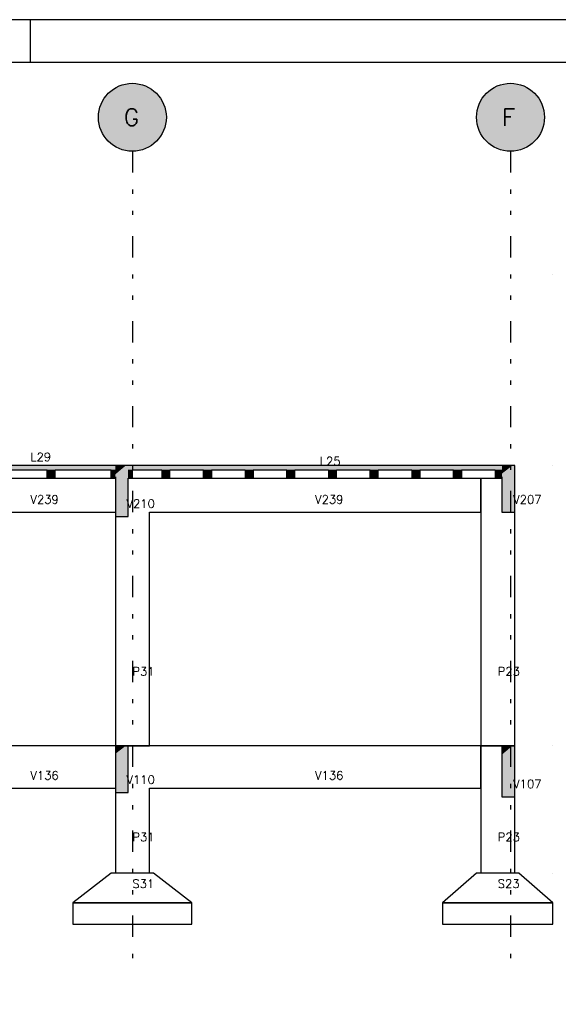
# Model space of a CAD drawing. Extents: x 0 to 84.1, y 0 to 59.4.
# Tile 6 of 9: x 28.3 to 41, y 36.2 to 59.4. Entities that reach past the tile are written whole.
import ezdxf

# ---------------------------------------------------------------- set-up
doc = ezdxf.new("R2010")
doc.units = 0
doc.linetypes.add('ESTILO_TQS_0004', pattern=[2, 0.5, -0.4, 0.1, -0.4, 0.1, -0.5])
for name, color, linetype in [('1', 1, 'CONTINUOUS'), ('2', 2, 'CONTINUOUS'), ('6', 6, 'CONTINUOUS')]:
    doc.layers.add(name, color=color, linetype=linetype)
doc.styles.get("Standard").update_dxf_attribs({"font": 'ROMANS.SHX'})

msp = doc.modelspace()

# ---------------------------------------------------------------- linework, layer by layer
at = {"layer": '1', "linetype": 'ESTILO_TQS_0004'}
for p, q in [((30.993695, 56.301601), (30.993695, 37.3016)), ((39.893695, 56.301601), (39.893695, 37.3016))]:
    msp.add_line(p, q, dxfattribs=at)
at = {"layer": '1', "linetype": 'CONTINUOUS'}
for p, q in [((40.893695, 53.4016), (40.893695, 53.4016)), ((40.893695, 48.9016), (40.893695, 48.9016)), ((40.893695, 48.9016), (40.893695, 48.9016)), ((40.893695, 42.3016), (40.893695, 42.3016)), ((40.893695, 42.3016), (40.893695, 42.3016)), ((40.893695, 39.3016), (40.893695, 39.3016))]:
    msp.add_line(p, q, dxfattribs=at)
for points in [[(31.793695, 57.101601), (30.532351, 57.755176), (30.447653, 57.686269)], [(31.793695, 57.101601), (30.625643, 57.811909), (30.532351, 57.755176)], [(31.793695, 57.101601), (30.725791, 57.855409), (30.625643, 57.811909)], [(31.793695, 57.101601), (30.83093, 57.884868), (30.725791, 57.855409)], [(31.793695, 57.101601), (30.939101, 57.899736), (30.83093, 57.884868)], [(31.793695, 57.101601), (31.048289, 57.899736), (30.939101, 57.899736)], [(31.793695, 57.101601), (31.15646, 57.884868), (31.048289, 57.899736)], [(31.793695, 57.101601), (31.261599, 57.855409), (31.15646, 57.884868)], [(31.793695, 57.101601), (31.361747, 57.811909), (31.261599, 57.855409)], [(31.793695, 57.101601), (31.455039, 57.755176), (31.361747, 57.811909)], [(31.793695, 57.101601), (31.539738, 57.686269), (31.455039, 57.755176)], [(40.693695, 57.101601), (39.432351, 57.755176), (39.347653, 57.686269)], [(40.693695, 57.101601), (39.525643, 57.811909), (39.432351, 57.755176)], [(40.693695, 57.101601), (39.625791, 57.855409), (39.525643, 57.811909)], [(40.693695, 57.101601), (39.73093, 57.884868), (39.625791, 57.855409)], [(40.693695, 57.101601), (39.839101, 57.899736), (39.73093, 57.884868)], [(40.693695, 57.101601), (39.948289, 57.899736), (39.839101, 57.899736)], [(40.693695, 57.101601), (40.05646, 57.884868), (39.948289, 57.899736)], [(40.693695, 57.101601), (40.161599, 57.855409), (40.05646, 57.884868)], [(40.693695, 57.101601), (40.261747, 57.811909), (40.161599, 57.855409)], [(40.693695, 57.101601), (40.355039, 57.755176), (40.261747, 57.811909)], [(40.693695, 57.101601), (40.439738, 57.686269), (40.355039, 57.755176)], [(31.793695, 57.101601), (30.31016, 57.517268), (30.259926, 57.420321)], [(31.793695, 57.101601), (30.373126, 57.606471), (30.31016, 57.517268)], [(31.793695, 57.101601), (30.447653, 57.686269), (30.373126, 57.606471)], [(31.793695, 57.101601), (31.614264, 57.606471), (31.539738, 57.686269)], [(31.793695, 57.101601), (31.677231, 57.517268), (31.614264, 57.606471)], [(31.793695, 57.101601), (31.727464, 57.420321), (31.677231, 57.517268)], [(40.693695, 57.101601), (39.21016, 57.517268), (39.159926, 57.420321)], [(40.693695, 57.101601), (39.273126, 57.606471), (39.21016, 57.517268)], [(40.693695, 57.101601), (39.347653, 57.686269), (39.273126, 57.606471)], [(40.693695, 57.101601), (40.514264, 57.606471), (40.439738, 57.686269)], [(40.693695, 57.101601), (40.577231, 57.517268), (40.514264, 57.606471)], [(40.693695, 57.101601), (40.627464, 57.420321), (40.577231, 57.517268)], [(31.793695, 57.101601), (30.223361, 57.317438), (30.201146, 57.210534)], [(31.793695, 57.101601), (30.259926, 57.420321), (30.223361, 57.317438)], [(31.793695, 57.101601), (31.764029, 57.317438), (31.727464, 57.420321)], [(31.793695, 57.101601), (31.786244, 57.210534), (31.764029, 57.317438)], [(40.693695, 57.101601), (39.123361, 57.317438), (39.101146, 57.210534)], [(40.693695, 57.101601), (39.159926, 57.420321), (39.123361, 57.317438)], [(40.693695, 57.101601), (40.664029, 57.317438), (40.627464, 57.420321)], [(40.693695, 57.101601), (40.686244, 57.210534), (40.664029, 57.317438)], [(31.793695, 57.101601), (30.201146, 57.210534), (30.193695, 57.101601)], [(31.793695, 57.101601), (30.193695, 57.101601), (30.201146, 56.992667)], [(31.793695, 57.101601), (30.201146, 56.992667), (30.223361, 56.885763)], [(31.793695, 57.101601), (30.223361, 56.885763), (30.259926, 56.78288)], [(31.793695, 57.101601), (30.259926, 56.78288), (30.31016, 56.685933)], [(31.793695, 57.101601), (30.31016, 56.685933), (30.373126, 56.59673)], [(31.793695, 57.101601), (30.373126, 56.59673), (30.447653, 56.516932)], [(31.793695, 57.101601), (30.447653, 56.516932), (30.532351, 56.448025)], [(31.793695, 57.101601), (30.532351, 56.448025), (30.625643, 56.391292)], [(31.793695, 57.101601), (30.625643, 56.391292), (30.725791, 56.347792)], [(31.793695, 57.101601), (30.725791, 56.347792), (30.83093, 56.318333)], [(31.793695, 57.101601), (30.83093, 56.318333), (30.939101, 56.303465)], [(31.793695, 57.101601), (30.939101, 56.303465), (31.048289, 56.303465)], [(31.793695, 57.101601), (31.048289, 56.303465), (31.15646, 56.318333)], [(31.793695, 57.101601), (31.15646, 56.318333), (31.261599, 56.347792)], [(31.793695, 57.101601), (31.261599, 56.347792), (31.361747, 56.391292)], [(31.793695, 57.101601), (31.361747, 56.391292), (31.455039, 56.448025)], [(31.793695, 57.101601), (31.455039, 56.448025), (31.539738, 56.516932)], [(31.793695, 57.101601), (31.539738, 56.516932), (31.614264, 56.59673)], [(31.793695, 57.101601), (31.614264, 56.59673), (31.677231, 56.685933)], [(31.793695, 57.101601), (31.677231, 56.685933), (31.727464, 56.78288)], [(31.793695, 57.101601), (31.727464, 56.78288), (31.764029, 56.885763)], [(31.793695, 57.101601), (31.764029, 56.885763), (31.786244, 56.992667)], [(31.793695, 57.101601), (31.786244, 56.992667), (31.793695, 57.101601)], [(40.693695, 57.101601), (39.101146, 57.210534), (39.093695, 57.101601)], [(40.693695, 57.101601), (39.093695, 57.101601), (39.101146, 56.992667)], [(40.693695, 57.101601), (39.101146, 56.992667), (39.123361, 56.885763)], [(40.693695, 57.101601), (39.123361, 56.885763), (39.159926, 56.78288)], [(40.693695, 57.101601), (39.159926, 56.78288), (39.21016, 56.685933)], [(40.693695, 57.101601), (39.21016, 56.685933), (39.273126, 56.59673)], [(40.693695, 57.101601), (39.273126, 56.59673), (39.347653, 56.516932)], [(40.693695, 57.101601), (39.347653, 56.516932), (39.432351, 56.448025)], [(40.693695, 57.101601), (39.432351, 56.448025), (39.525643, 56.391292)], [(40.693695, 57.101601), (39.525643, 56.391292), (39.625791, 56.347792)], [(40.693695, 57.101601), (39.625791, 56.347792), (39.73093, 56.318333)], [(40.693695, 57.101601), (39.73093, 56.318333), (39.839101, 56.303465)], [(40.693695, 57.101601), (39.839101, 56.303465), (39.948289, 56.303465)], [(40.693695, 57.101601), (39.948289, 56.303465), (40.05646, 56.318333)], [(40.693695, 57.101601), (40.05646, 56.318333), (40.161599, 56.347792)], [(40.693695, 57.101601), (40.161599, 56.347792), (40.261747, 56.391292)], [(40.693695, 57.101601), (40.261747, 56.391292), (40.355039, 56.448025)], [(40.693695, 57.101601), (40.355039, 56.448025), (40.439738, 56.516932)], [(40.693695, 57.101601), (40.439738, 56.516932), (40.514264, 56.59673)], [(40.693695, 57.101601), (40.514264, 56.59673), (40.577231, 56.685933)], [(40.693695, 57.101601), (40.577231, 56.685933), (40.627464, 56.78288)], [(40.693695, 57.101601), (40.627464, 56.78288), (40.664029, 56.885763)], [(40.693695, 57.101601), (40.664029, 56.885763), (40.686244, 56.992667)], [(40.693695, 57.101601), (40.686244, 56.992667), (40.693695, 57.101601)]]:
    msp.add_solid(points, dxfattribs=at)
at = {"layer": '2', "linetype": 'CONTINUOUS'}
for p, q in [((84.100006, 59.400002), (0, 59.400002)), ((28.600006, 58.400002), (28.600006, 59.400002))]:
    msp.add_line(p, q, dxfattribs=at)
msp.add_lwpolyline([(83.100006, 1), (2.5, 1), (2.5, 58.400002), (83.100006, 58.400002), (83.100006, 1)], dxfattribs=at)
for centre in [(30.993695, 57.101601), (39.893695, 57.101601)]:
    msp.add_circle(centre, 0.8, dxfattribs=at)
at = {"layer": '6', "linetype": 'CONTINUOUS'}
for p, q in [((30.593695, 48.9016), (27.286367, 48.9016)), ((27.286367, 48.8016), (28.989695, 48.8016)), ((28.989695, 48.6016), (28.989695, 48.8016)), ((28.989695, 48.8016), (28.989695, 48.6016)), ((29.177695, 48.8016), (30.493695, 48.8016)), ((29.177695, 48.627437), (29.177695, 48.8016)), ((30.493695, 48.6016), (30.493695, 48.8016)), ((30.493695, 48.8016), (30.493695, 48.775764)), ((30.493695, 48.775764), (30.493695, 48.6016)), ((30.841745, 48.9016), (30.593695, 48.9016)), ((30.893695, 48.9016), (30.841745, 48.9016)), ((39.693695, 48.9016), (30.893695, 48.9016)), ((30.993695, 48.8016), (31.307111, 48.8016)), ((30.993695, 48.74675), (30.993695, 48.8016)), ((30.993695, 48.6016), (30.993695, 48.74675)), ((31.307111, 48.8016), (31.689695, 48.8016)), ((31.689695, 48.8016), (31.689695, 48.6016)), ((31.877695, 48.8016), (32.669695, 48.8016)), ((31.877695, 48.74675), (31.877695, 48.8016)), ((31.877695, 48.6016), (31.877695, 48.74675)), ((32.669695, 48.6016), (32.669695, 48.8016)), ((32.669695, 48.8016), (32.669695, 48.6016)), ((32.857695, 48.8016), (33.649695, 48.8016)), ((32.857695, 48.8016), (32.857695, 48.6016)), ((32.857695, 48.74675), (32.857695, 48.8016)), ((32.857695, 48.6016), (32.857695, 48.74675)), ((33.649695, 48.8016), (33.649695, 48.656451)), ((33.837695, 48.8016), (34.629695, 48.8016)), ((33.837695, 48.8016), (33.837695, 48.6016)), ((33.837695, 48.74675), (33.837695, 48.8016)), ((33.837695, 48.6016), (33.837695, 48.74675)), ((34.629695, 48.6016), (34.629695, 48.8016)), ((34.629695, 48.8016), (34.629695, 48.656451)), ((34.817695, 48.8016), (35.609695, 48.8016)), ((34.817695, 48.74675), (34.817695, 48.8016)), ((34.817695, 48.6016), (34.817695, 48.74675)), ((35.609695, 48.8016), (35.609695, 48.6016)), ((35.797695, 48.8016), (36.589695, 48.8016)), ((35.797695, 48.74675), (35.797695, 48.8016)), ((35.797695, 48.6016), (35.797695, 48.74675)), ((36.589695, 48.6016), (36.589695, 48.8016)), ((36.589695, 48.8016), (36.589695, 48.656451)), ((36.777695, 48.8016), (37.569695, 48.8016)), ((36.777695, 48.74675), (36.777695, 48.8016)), ((36.777695, 48.6016), (36.777695, 48.74675)), ((37.569695, 48.8016), (37.569695, 48.656451)), ((37.757695, 48.8016), (37.842985, 48.8016)), ((37.757695, 48.8016), (37.757695, 48.6016)), ((37.757695, 48.74675), (37.757695, 48.8016)), ((37.757695, 48.6016), (37.757695, 48.74675)), ((37.842985, 48.8016), (38.549695, 48.8016)), ((38.549695, 48.6016), (38.549695, 48.8016)), ((38.549695, 48.8016), (38.549695, 48.6016)), ((38.737695, 48.8016), (39.193695, 48.8016)), ((38.737695, 48.8016), (38.737695, 48.6016)), ((38.737695, 48.74675), (38.737695, 48.8016)), ((38.737695, 48.6016), (38.737695, 48.74675)), ((39.193695, 48.8016), (39.280279, 48.8016)), ((39.280279, 48.8016), (39.529695, 48.8016)), ((39.529695, 48.8016), (39.529695, 48.6016)), ((39.941745, 48.9016), (39.693695, 48.9016)), ((39.993695, 48.9016), (39.941745, 48.9016)), ((39.993695, 47.8016), (39.993695, 48.9016)), ((39.993695, 47.992085), (39.993695, 48.9016)), ((26.693695, 48.6016), (28.989695, 48.6016)), ((28.989695, 48.6016), (29.013982, 48.6016)), ((29.013982, 48.6016), (29.177695, 48.6016)), ((29.177695, 48.6016), (29.177695, 48.627437)), ((29.177695, 48.6016), (30.493695, 48.6016)), ((30.493695, 48.6016), (30.494894, 48.6016)), ((30.494894, 48.6016), (30.497023, 48.6016)), ((30.497023, 48.6016), (30.505069, 48.6016)), ((30.505069, 48.6016), (30.506786, 48.6016)), ((30.506786, 48.6016), (30.510193, 48.6016)), ((30.510193, 48.6016), (30.593695, 48.6016)), ((30.593695, 48.636234), (30.593695, 48.6016)), ((30.593695, 48.6016), (30.593695, 47.7016)), ((30.893695, 47.909402), (30.893695, 48.6016)), ((30.893695, 48.6016), (30.977197, 48.6016)), ((30.977197, 48.6016), (30.993695, 48.6016)), ((30.993695, 48.6016), (31.689695, 48.6016)), ((31.689695, 48.6016), (31.826135, 48.6016)), ((31.826135, 48.6016), (31.877695, 48.6016)), ((31.877695, 48.6016), (32.669695, 48.6016)), ((32.669695, 48.6016), (32.806135, 48.6016)), ((32.806135, 48.6016), (32.857695, 48.6016)), ((32.857695, 48.6016), (33.649695, 48.6016)), ((33.649695, 48.656451), (33.649695, 48.6016)), ((33.649695, 48.6016), (33.786135, 48.6016)), ((33.786135, 48.6016), (33.837695, 48.6016)), ((33.837695, 48.6016), (34.629695, 48.6016)), ((34.629695, 48.656451), (34.629695, 48.6016)), ((34.629695, 48.6016), (34.766135, 48.6016)), ((34.766135, 48.6016), (34.817695, 48.6016)), ((34.817695, 48.6016), (35.609695, 48.6016)), ((35.609695, 48.6016), (35.746135, 48.6016)), ((35.746135, 48.6016), (35.797695, 48.6016)), ((35.797695, 48.6016), (36.589695, 48.6016)), ((36.589695, 48.656451), (36.589695, 48.6016)), ((36.589695, 48.6016), (36.726135, 48.6016)), ((36.726135, 48.6016), (36.777695, 48.6016)), ((36.777695, 48.6016), (37.569695, 48.6016)), ((37.569695, 48.656451), (37.569695, 48.6016)), ((37.569695, 48.6016), (37.706135, 48.6016)), ((37.706135, 48.6016), (37.757695, 48.6016)), ((37.757695, 48.6016), (38.549695, 48.6016)), ((38.549695, 48.6016), (38.686135, 48.6016)), ((38.686135, 48.6016), (38.737695, 48.6016)), ((38.737695, 48.6016), (39.529695, 48.6016)), ((39.193695, 47.8016), (39.193695, 48.6016)), ((39.193695, 48.6016), (39.193695, 42.3016)), ((39.529695, 48.6016), (39.556752, 48.6016)), ((39.556752, 48.6016), (39.693695, 48.6016)), ((39.693695, 48.636234), (39.693695, 48.6016)), ((39.693695, 48.6016), (39.693695, 47.8016)), ((26.593695, 47.8016), (30.593695, 47.8016)), ((30.593695, 47.8016), (30.593695, 42.3016)), ((30.893695, 47.7016), (30.893695, 47.909402)), ((31.393695, 47.8016), (39.193695, 47.8016)), ((31.393695, 42.3016), (31.393695, 47.8016)), ((39.693695, 47.8016), (39.941745, 47.8016)), ((39.941745, 47.8016), (39.993695, 47.8016)), ((39.993695, 47.8016), (39.993695, 47.992085)), ((39.993695, 42.3016), (39.993695, 47.8016)), ((30.593695, 47.7016), (30.841745, 47.7016)), ((30.841745, 47.7016), (30.893695, 47.7016)), ((30.593695, 42.3016), (26.593695, 42.3016)), ((30.841745, 42.3016), (30.593695, 42.3016)), ((30.593695, 42.3016), (30.593695, 42.111115)), ((30.593695, 42.3016), (31.393695, 42.3016)), ((30.893695, 42.3016), (30.841745, 42.3016)), ((30.893695, 41.392085), (30.893695, 42.3016)), ((31.393695, 42.3016), (30.893695, 42.3016)), ((39.193695, 42.3016), (31.393695, 42.3016)), ((39.193695, 41.3016), (39.193695, 42.3016)), ((39.193695, 42.3016), (39.193695, 39.3016)), ((39.693695, 42.3016), (39.193695, 42.3016)), ((39.193695, 42.3016), (39.993695, 42.3016)), ((39.941745, 42.3016), (39.693695, 42.3016)), ((39.693695, 42.3016), (39.693695, 42.093798)), ((39.993695, 42.3016), (39.941745, 42.3016)), ((39.993695, 41.309402), (39.993695, 42.3016)), ((30.593695, 42.111115), (30.593695, 41.2016)), ((39.693695, 42.093798), (39.693695, 41.1016)), ((26.593695, 41.3016), (30.593695, 41.3016)), ((30.593695, 41.3016), (30.593695, 39.3016)), ((30.893695, 41.2016), (30.893695, 41.392085)), ((31.393695, 41.3016), (39.193695, 41.3016)), ((31.393695, 39.3016), (31.393695, 41.3016)), ((39.993695, 41.1016), (39.993695, 41.309402)), ((30.593695, 41.2016), (30.841745, 41.2016)), ((30.841745, 41.2016), (30.893695, 41.2016)), ((39.693695, 41.1016), (39.941745, 41.1016)), ((39.941745, 41.1016), (39.993695, 41.1016)), ((39.993695, 39.3016), (39.993695, 41.1016)), ((30.493695, 39.3016), (29.593695, 38.6016)), ((31.493695, 39.3016), (30.493695, 39.3016)), ((32.393695, 38.6016), (31.493695, 39.3016)), ((39.093695, 39.3016), (38.293695, 38.6016)), ((40.093695, 39.3016), (39.093695, 39.3016)), ((40.893695, 38.6016), (40.093695, 39.3016)), ((29.593695, 38.6016), (29.593695, 38.1016)), ((32.393695, 38.6016), (29.593695, 38.6016)), ((29.593695, 38.6016), (32.393695, 38.6016)), ((32.393695, 38.1016), (32.393695, 38.6016)), ((38.293695, 38.6016), (38.293695, 38.1016)), ((40.893695, 38.6016), (38.293695, 38.6016)), ((38.293695, 38.6016), (40.893695, 38.6016)), ((40.893695, 38.1016), (40.893695, 38.6016)), ((29.593695, 38.1016), (32.393695, 38.1016)), ((38.293695, 38.1016), (40.893695, 38.1016))]:
    msp.add_line(p, q, dxfattribs=at)
for points in [[(26.593695, 48.867303), (30.593695, 48.818917), (30.593695, 48.9016)], [(26.593695, 48.867303), (30.593695, 48.9016), (27.286367, 48.9016)], [(26.593695, 48.867303), (27.286367, 48.8016), (30.593695, 48.8016)], [(26.593695, 48.867303), (30.593695, 48.8016), (30.593695, 48.818917)], [(28.989695, 48.8016), (28.989695, 48.775764), (28.989695, 48.6016)], [(28.989695, 48.8016), (28.989695, 48.6016), (29.013982, 48.6016)], [(28.989695, 48.8016), (29.013982, 48.6016), (29.177695, 48.6016)], [(28.989695, 48.8016), (29.177695, 48.6016), (29.177695, 48.627437)], [(28.989695, 48.8016), (29.177695, 48.627437), (29.177695, 48.8016)], [(28.989695, 48.8016), (29.177695, 48.8016), (29.013982, 48.8016)], [(28.989695, 48.8016), (29.013982, 48.8016), (28.989695, 48.8016)], [(30.497023, 48.8016), (30.493695, 48.8016), (30.493695, 48.775764)], [(30.497023, 48.8016), (30.493695, 48.775764), (30.493695, 48.6016)], [(30.497023, 48.8016), (30.493695, 48.6016), (30.494894, 48.6016)], [(30.497023, 48.8016), (30.494894, 48.6016), (30.497023, 48.6016)], [(30.497023, 48.8016), (30.497023, 48.6016), (30.505069, 48.6016)], [(30.497023, 48.8016), (30.505069, 48.6016), (30.506786, 48.6016)], [(30.497023, 48.8016), (30.506786, 48.6016), (30.510193, 48.6016)], [(30.497023, 48.8016), (30.510193, 48.6016), (30.593695, 48.6016)], [(30.497023, 48.8016), (30.593695, 48.6016), (30.593695, 48.636234)], [(30.497023, 48.8016), (30.593695, 48.636234), (30.593695, 48.8016)], [(30.497023, 48.8016), (30.593695, 48.8016), (30.510193, 48.8016)], [(30.497023, 48.8016), (30.510193, 48.8016), (30.506786, 48.8016)], [(30.497023, 48.8016), (30.506786, 48.8016), (30.505069, 48.8016)], [(30.497023, 48.8016), (30.505069, 48.8016), (30.497023, 48.8016)], [(30.593695, 48.693799), (30.893695, 47.909402), (30.893695, 48.9016)], [(30.593695, 48.693799), (30.893695, 48.9016), (30.841745, 48.9016)], [(30.593695, 48.693799), (30.841745, 48.9016), (30.593695, 48.9016)], [(30.593695, 48.693799), (30.593695, 48.9016), (30.593695, 48.693799)], [(30.893695, 48.9016), (30.893695, 48.884284), (30.893695, 48.8016)], [(30.893695, 48.9016), (30.893695, 48.8016), (31.307111, 48.8016)], [(30.893695, 48.9016), (31.307111, 48.8016), (37.756401, 48.8016)], [(30.893695, 48.9016), (37.756401, 48.8016), (37.842985, 48.8016)], [(30.893695, 48.9016), (37.842985, 48.8016), (39.193695, 48.8016)], [(30.893695, 48.9016), (39.193695, 48.8016), (39.280279, 48.8016)], [(30.893695, 48.9016), (39.280279, 48.8016), (39.693695, 48.8016)], [(30.893695, 48.9016), (39.693695, 48.8016), (39.693695, 48.818917)], [(30.893695, 48.9016), (39.693695, 48.818917), (39.693695, 48.9016)], [(30.893695, 48.9016), (39.693695, 48.9016), (39.280279, 48.9016)], [(30.893695, 48.9016), (39.280279, 48.9016), (39.193695, 48.9016)], [(30.893695, 48.9016), (39.193695, 48.9016), (37.842985, 48.9016)], [(30.893695, 48.9016), (37.842985, 48.9016), (37.756401, 48.9016)], [(30.893695, 48.9016), (37.756401, 48.9016), (31.307111, 48.9016)], [(30.893695, 48.9016), (31.307111, 48.9016), (30.893695, 48.9016)], [(30.893695, 48.8016), (30.893695, 48.766967), (30.893695, 48.6016)], [(30.893695, 48.8016), (30.893695, 48.6016), (30.977197, 48.6016)], [(30.893695, 48.8016), (30.977197, 48.6016), (30.993695, 48.6016)], [(30.893695, 48.8016), (30.993695, 48.6016), (30.993695, 48.74675)], [(30.893695, 48.8016), (30.993695, 48.74675), (30.993695, 48.8016)], [(30.893695, 48.8016), (30.993695, 48.8016), (30.977197, 48.8016)], [(30.893695, 48.8016), (30.977197, 48.8016), (30.893695, 48.8016)], [(31.689695, 48.8016), (31.689695, 48.656451), (31.689695, 48.6016)], [(31.689695, 48.8016), (31.689695, 48.6016), (31.826135, 48.6016)], [(31.689695, 48.8016), (31.826135, 48.6016), (31.877695, 48.6016)], [(31.689695, 48.8016), (31.877695, 48.6016), (31.877695, 48.74675)], [(31.689695, 48.8016), (31.877695, 48.74675), (31.877695, 48.8016)], [(31.689695, 48.8016), (31.877695, 48.8016), (31.826135, 48.8016)], [(31.689695, 48.8016), (31.826135, 48.8016), (31.689695, 48.8016)], [(32.669695, 48.8016), (32.669695, 48.656451), (32.669695, 48.6016)], [(32.669695, 48.8016), (32.669695, 48.6016), (32.806135, 48.6016)], [(32.669695, 48.8016), (32.806135, 48.6016), (32.857695, 48.6016)], [(32.669695, 48.8016), (32.857695, 48.6016), (32.857695, 48.74675)], [(32.669695, 48.8016), (32.857695, 48.74675), (32.857695, 48.8016)], [(32.669695, 48.8016), (32.857695, 48.8016), (32.806135, 48.8016)], [(32.669695, 48.8016), (32.806135, 48.8016), (32.669695, 48.8016)], [(33.649695, 48.656451), (33.837695, 48.74675), (33.837695, 48.8016)], [(33.649695, 48.656451), (33.837695, 48.8016), (33.786135, 48.8016)], [(33.649695, 48.656451), (33.786135, 48.8016), (33.649695, 48.8016)], [(33.649695, 48.656451), (33.649695, 48.8016), (33.649695, 48.656451)], [(33.649695, 48.656451), (33.837695, 48.6016), (33.837695, 48.74675)], [(34.629695, 48.656451), (34.817695, 48.74675), (34.817695, 48.8016)], [(34.629695, 48.656451), (34.817695, 48.8016), (34.766135, 48.8016)], [(34.629695, 48.656451), (34.766135, 48.8016), (34.629695, 48.8016)], [(34.629695, 48.656451), (34.629695, 48.8016), (34.629695, 48.656451)], [(34.629695, 48.656451), (34.817695, 48.6016), (34.817695, 48.74675)], [(35.609695, 48.8016), (35.609695, 48.656451), (35.609695, 48.6016)], [(35.609695, 48.8016), (35.609695, 48.6016), (35.746135, 48.6016)], [(35.609695, 48.8016), (35.746135, 48.6016), (35.797695, 48.6016)], [(35.609695, 48.8016), (35.797695, 48.6016), (35.797695, 48.74675)], [(35.609695, 48.8016), (35.797695, 48.74675), (35.797695, 48.8016)], [(35.609695, 48.8016), (35.797695, 48.8016), (35.746135, 48.8016)], [(35.609695, 48.8016), (35.746135, 48.8016), (35.609695, 48.8016)], [(36.589695, 48.656451), (36.777695, 48.74675), (36.777695, 48.8016)], [(36.589695, 48.656451), (36.777695, 48.8016), (36.726135, 48.8016)], [(36.589695, 48.656451), (36.726135, 48.8016), (36.589695, 48.8016)], [(36.589695, 48.656451), (36.589695, 48.8016), (36.589695, 48.656451)], [(36.589695, 48.656451), (36.777695, 48.6016), (36.777695, 48.74675)], [(37.569695, 48.656451), (37.757695, 48.74675), (37.757695, 48.8016)], [(37.569695, 48.656451), (37.757695, 48.8016), (37.706135, 48.8016)], [(37.569695, 48.656451), (37.706135, 48.8016), (37.569695, 48.8016)], [(37.569695, 48.656451), (37.569695, 48.8016), (37.569695, 48.656451)], [(37.569695, 48.656451), (37.757695, 48.6016), (37.757695, 48.74675)], [(38.549695, 48.8016), (38.549695, 48.656451), (38.549695, 48.6016)], [(38.549695, 48.8016), (38.549695, 48.6016), (38.686135, 48.6016)], [(38.549695, 48.8016), (38.686135, 48.6016), (38.737695, 48.6016)], [(38.549695, 48.8016), (38.737695, 48.6016), (38.737695, 48.74675)], [(38.549695, 48.8016), (38.737695, 48.74675), (38.737695, 48.8016)], [(38.549695, 48.8016), (38.737695, 48.8016), (38.686135, 48.8016)], [(38.549695, 48.8016), (38.686135, 48.8016), (38.549695, 48.8016)], [(39.529695, 48.8016), (39.529695, 48.656451), (39.529695, 48.6016)], [(39.529695, 48.8016), (39.529695, 48.6016), (39.556752, 48.6016)], [(39.529695, 48.8016), (39.556752, 48.6016), (39.693695, 48.6016)], [(39.529695, 48.8016), (39.693695, 48.6016), (39.693695, 48.636234)], [(39.529695, 48.8016), (39.693695, 48.636234), (39.693695, 48.8016)], [(39.529695, 48.8016), (39.693695, 48.8016), (39.556752, 48.8016)], [(39.529695, 48.8016), (39.556752, 48.8016), (39.529695, 48.8016)], [(39.693695, 48.711116), (39.993695, 47.992085), (39.993695, 48.9016)], [(39.693695, 48.711116), (39.993695, 48.9016), (39.941745, 48.9016)], [(39.693695, 48.711116), (39.941745, 48.9016), (39.693695, 48.9016)], [(39.693695, 48.711116), (39.693695, 48.9016), (39.693695, 48.711116)], [(39.693695, 48.711116), (39.693695, 47.8016), (39.941745, 47.8016)], [(39.693695, 48.711116), (39.941745, 47.8016), (39.993695, 47.8016)], [(39.693695, 48.711116), (39.993695, 47.8016), (39.993695, 47.992085)], [(30.593695, 48.693799), (30.593695, 47.7016), (30.841745, 47.7016)], [(30.593695, 48.693799), (30.841745, 47.7016), (30.893695, 47.7016)], [(30.593695, 48.693799), (30.893695, 47.7016), (30.893695, 47.909402)], [(33.649695, 48.656451), (33.649695, 48.6016), (33.786135, 48.6016)], [(33.649695, 48.656451), (33.786135, 48.6016), (33.837695, 48.6016)], [(34.629695, 48.656451), (34.629695, 48.6016), (34.766135, 48.6016)], [(34.629695, 48.656451), (34.766135, 48.6016), (34.817695, 48.6016)], [(36.589695, 48.656451), (36.589695, 48.6016), (36.726135, 48.6016)], [(36.589695, 48.656451), (36.726135, 48.6016), (36.777695, 48.6016)], [(37.569695, 48.656451), (37.569695, 48.6016), (37.706135, 48.6016)], [(37.569695, 48.656451), (37.706135, 48.6016), (37.757695, 48.6016)], [(30.593695, 42.111115), (30.893695, 41.392085), (30.893695, 42.3016)], [(30.593695, 42.111115), (30.893695, 42.3016), (30.841745, 42.3016)], [(30.593695, 42.111115), (30.841745, 42.3016), (30.593695, 42.3016)], [(30.593695, 42.111115), (30.593695, 42.3016), (30.593695, 42.111115)], [(39.693695, 42.093798), (39.993695, 41.309402), (39.993695, 42.3016)], [(39.693695, 42.093798), (39.993695, 42.3016), (39.941745, 42.3016)], [(39.693695, 42.093798), (39.941745, 42.3016), (39.693695, 42.3016)], [(39.693695, 42.093798), (39.693695, 42.3016), (39.693695, 42.093798)], [(30.593695, 42.111115), (30.593695, 41.2016), (30.841745, 41.2016)], [(30.593695, 42.111115), (30.841745, 41.2016), (30.893695, 41.2016)], [(30.593695, 42.111115), (30.893695, 41.2016), (30.893695, 41.392085)], [(39.693695, 42.093798), (39.693695, 41.1016), (39.941745, 41.1016)], [(39.693695, 42.093798), (39.941745, 41.1016), (39.993695, 41.1016)], [(39.693695, 42.093798), (39.993695, 41.1016), (39.993695, 41.309402)]]:
    msp.add_solid(points, dxfattribs=at)

# ---------------------------------------------------------------- texts
at = {"layer": '1', "linetype": 'CONTINUOUS'}
for s, p in [('L29', (28.593695, 49.0016)), ('L25', (35.404806, 48.9016)), ('V239', (28.593695, 48.0016)), ('V210', (30.854806, 47.9016)), ('V239', (35.293695, 48.0016)), ('V207', (39.954806, 48.0016)), ('P31', (30.993695, 43.9516)), ('P23', (39.593695, 43.9516)), ('V136', (28.593695, 41.5016)), ('V110', (30.854806, 41.4016)), ('V136', (35.293695, 41.5016)), ('V107', (39.954806, 41.3016)), ('P31', (30.993695, 40.0516)), ('P23', (39.593695, 40.0516)), ('S31', (30.993695, 38.9516)), ('S23', (39.593695, 38.9516))]:
    msp.add_text(s, height=0.2, dxfattribs=at).set_placement(p)
at = {"layer": '6', "linetype": 'CONTINUOUS'}
for s, p in [('G', (30.793695, 56.901601)), ('F', (39.693695, 56.901601))]:
    msp.add_text(s, height=0.4, dxfattribs=at).set_placement(p)

doc.saveas('drawing.dxf')
